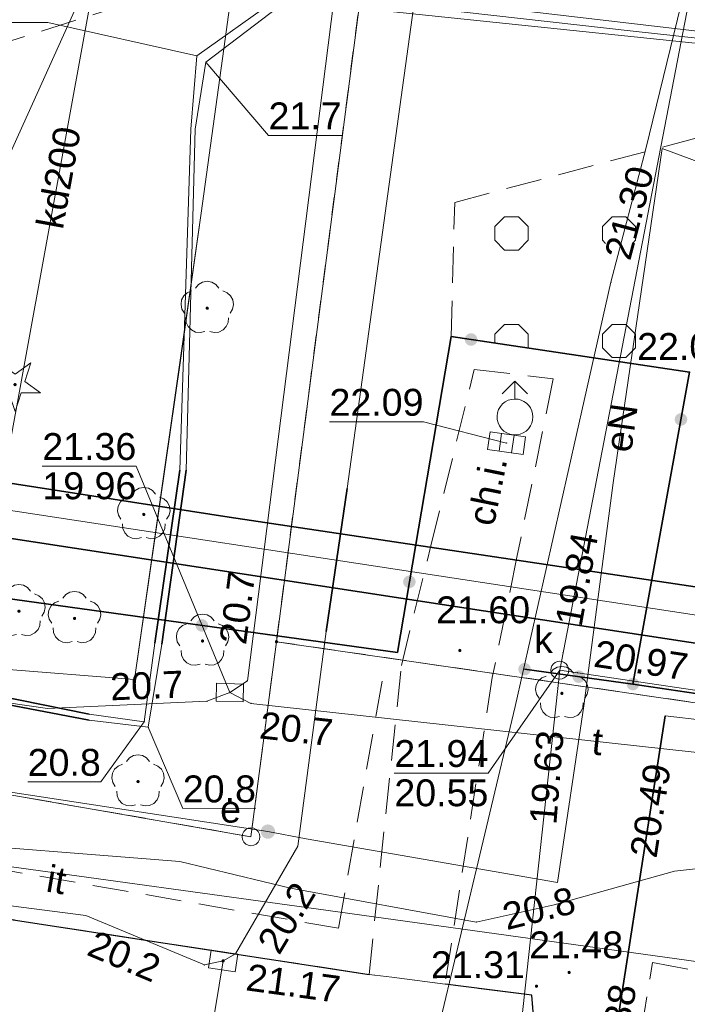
# Model space of a CAD drawing. Extents: x 7395144 to 7395446, y 6007497 to 6007827.
# Tile 18 of 62: x 7395374 to 7395393, y 6007563 to 6007590. Entities that reach past the tile are written whole.
import ezdxf
from ezdxf.enums import TextEntityAlignment as Align

# ---------------------------------------------------------------- set-up
doc = ezdxf.new("R2010")
doc.units = 0
doc.header["$PDSIZE"] = 0.75
for name, pattern in [('PRZER1-1', [2, 1, -1]), ('PRZER2-1', [3, 2, -1]), ('PRZER3-1', [4, 3, -1])]:
    doc.linetypes.add(name, pattern=pattern)
doc.layers.get('0').update_dxf_attribs({"linetype": 'CONTINUOUS', "lineweight": 13})
for name, color, linetype, lineweight in [('GEPPGD', 7, 'CONTINUOUS', 18), ('GESDZI', 7, 'CONTINUOUS', 18), ('GSLKOG', 7, 'CONTINUOUS', 35), ('GSLKRW', 7, 'CONTINUOUS', 25), ('GSLTZI', 7, 'PRZER2-1', 18), ('GSLTZI_O', 7, 'PRZER2-1', 18), ('GSPWPS', 7, 'CONTINUOUS', 13), ('GSPWPS_O', 7, 'CONTINUOUS', 13), ('GSSKOA', 7, 'PRZER3-1', 18), ('GSSKOD', 7, 'PRZER2-1', 18), ('GSSKOD_O', 7, 'PRZER2-1', 18), ('GSSZAD', 7, 'PRZER2-1', 18), ('GULLOB', 7, 'CONTINUOUS', 35), ('GUPIKP', 7, 'CONTINUOUS', 18), ('GUPPRZ', 7, 'CONTINUOUS', 18), ('GUPPRZ_O', 7, 'CONTINUOUS', 18)]:
    doc.layers.add(name, color=color, linetype=linetype, lineweight=lineweight)
for name, color, linetype, lineweight, true_color in [('GESUZY', 7, 'PRZER1-1', 18, 0x008000), ('GSPRDI', 7, 'CONTINUOUS', 18, 0x008000), ('GSPRDL', 7, 'CONTINUOUS', 18, 0x008000), ('GULCPR', 7, 'CONTINUOUS', 18, 0xd200d2), ('GULEPR', 1, 'CONTINUOUS', 18, 0xff0000), ('GULEPR_O', 1, 'CONTINUOUS', 18, 0xff0000), ('GULGPR', 7, 'CONTINUOUS', 18, 0xbfbf00), ('GULKPR', 7, 'CONTINUOUS', 18, 0x803300), ('GULKPR_O', 7, 'CONTINUOUS', 18, 0x803300), ('GULTPR', 7, 'CONTINUOUS', 18, 0xff9100), ('GULTPR_O', 7, 'CONTINUOUS', 18, 0xff9100), ('GUPEUT', 1, 'CONTINUOUS', 18, 0xff0000), ('GUPEUT_O', 1, 'CONTINUOUS', 18, 0xff0000), ('GUPKKS', 7, 'CONTINUOUS', 18, 0x803300), ('GUPKSD', 7, 'CONTINUOUS', 18, 0x803300), ('GUPKSD_O', 7, 'CONTINUOUS', 18, 0x803300), ('GUPWDT', 5, 'CONTINUOUS', 18, 0x0000ff)]:
    doc.layers.add(name, color=color, linetype=linetype, lineweight=lineweight, true_color=true_color)
doc.styles.add('GEO-INFO', font='arial.ttf')

# ---------------------------------------------------------------- blocks, each defined once
blk = doc.blocks.new('KOLO')
blk.add_hatch(color=0).paths.add_polyline_path([(-0.5, 0), (-0.482963, -0.12941), (-0.433013, -0.25), (-0.353553, -0.353553), (-0.25, -0.433013), (-0.12941, -0.482963), (0, -0.5), (0.12941, -0.482963), (0.25, -0.433013), (0.353553, -0.353553), (0.433013, -0.25), (0.482963, -0.12941), (0.5, 0), (0.482963, 0.12941), (0.433013, 0.25), (0.353553, 0.353553), (0.25, 0.433013), (0.12941, 0.482963), (0, 0.5), (-0.12941, 0.482963), (-0.25, 0.433013), (-0.353553, 0.353553), (-0.433013, 0.25), (-0.482963, 0.12941)])
blk = doc.blocks.new('SPDLP')
blk.add_hatch(color=0).paths.add_polyline_path([(0, -0.09), (0.027812, -0.085595), (0.052901, -0.072812), (0.072812, -0.052901), (0.085595, -0.027812), (0.09, 0), (0.085595, 0.027812), (0.072812, 0.052901), (0.052901, 0.072812), (0.027812, 0.085595), (0, 0.09), (-0.027812, 0.085595), (-0.052901, 0.072812), (-0.072812, 0.052901), (-0.085595, 0.027812), (-0.09, 0), (-0.085595, -0.027812), (-0.072812, -0.052901), (-0.052901, -0.072812), (-0.027812, -0.085595)])
at = {"color": 0}
for points in [[(-0.648554, 1.126667), (-0.481106, 1.325358), (-0.255912, 1.454989), (0, 1.5), (0.255912, 1.454989), (0.481106, 1.325358), (0.648554, 1.126667)], [(-1.271938, -0.268652), (-1.40916, -0.048001), (-1.462858, 0.20623), (-1.426585, 0.463525), (-1.304695, 0.693003), (-1.11182, 0.867117), (-0.871109, 0.964971)], [(0.871109, 0.964971), (1.11182, 0.867117), (1.304695, 0.693003), (1.426585, 0.463525), (1.462858, 0.20623), (1.40916, -0.048001), (1.271938, -0.268652)], [(-0.137547, -1.292703), (-0.389802, -1.355024), (-0.648184, -1.327532), (-0.881678, -1.213525), (-1.062258, -1.026689), (-1.168249, -0.78945), (-1.186929, -0.530282)], [(1.186929, -0.530282), (1.168249, -0.78945), (1.062258, -1.026689), (0.881678, -1.213525), (0.648184, -1.327532), (0.389802, -1.355024), (0.137547, -1.292703)]]:
    blk.add_lwpolyline(points, dxfattribs=at)
blk = doc.blocks.new('SPDIP')
blk.add_hatch(color=0).paths.add_polyline_path([(0, -0.09), (0.027812, -0.085595), (0.052901, -0.072812), (0.072812, -0.052901), (0.085595, -0.027812), (0.09, 0), (0.085595, 0.027812), (0.072812, 0.052901), (0.052901, 0.072812), (0.027812, 0.085595), (0, 0.09), (-0.027812, 0.085595), (-0.052901, 0.072812), (-0.072812, 0.052901), (-0.085595, 0.027812), (-0.09, 0), (-0.085595, -0.027812), (-0.072812, -0.052901), (-0.052901, -0.072812), (-0.027812, -0.085595)])
at = {"color": 0}
blk.add_lwpolyline([(0.544942, 0.177062), (1.426676, -0.463555), (0.336792, -0.463555), (0, -1.500096), (-0.336792, -0.463555), (-1.426676, -0.463555), (-0.544942, 0.177062), (-0.881734, 1.213603), (0, 0.572986), (0.881734, 1.213603)], close=True, dxfattribs=at)
blk = doc.blocks.new('POINT')
at = {"color": 0}
blk.add_point((0, 0), dxfattribs=at)
blk = doc.blocks.new('SUUS02')
at = {"color": 0}
for points in [[(-0.707107, 1.292893), (0, 2), (0.707107, 1.292893)], [(0, 1), (0, 2)]]:
    blk.add_lwpolyline(points, dxfattribs=at)
blk.add_lwpolyline([(0, 1), (0.173648, 0.984808), (0.34202, 0.939693), (0.5, 0.866025), (0.642788, 0.766044), (0.766044, 0.642788), (0.866025, 0.5), (0.939693, 0.34202), (0.984808, 0.173648), (1, 0), (0.984808, -0.173648), (0.939693, -0.34202), (0.866025, -0.5), (0.75575, -0.654861), (0.618159, -0.786053), (0.458227, -0.888835), (0.281733, -0.959493), (0.095056, -0.995472), (-0.095056, -0.995472), (-0.281733, -0.959493), (-0.458227, -0.888835), (-0.618159, -0.786053), (-0.75575, -0.654861), (-0.866025, -0.5), (-0.945001, -0.327068), (-0.989821, -0.142315), (-0.998867, 0.047582), (-0.971812, 0.235759), (-0.909632, 0.415415), (-0.814576, 0.580057), (-0.690079, 0.723734), (-0.540641, 0.841254), (-0.371662, 0.928368), (-0.189251, 0.981929)], close=True, dxfattribs=at)
blk = doc.blocks.new('OKRAG_PELNY')
at = {"color": 0}
blk.add_lwpolyline([(0, 0.5), (0.12941, 0.482963), (0.25, 0.433013), (0.353553, 0.353553), (0.433013, 0.25), (0.482963, 0.12941), (0.5, 0), (0.482963, -0.12941), (0.433013, -0.25), (0.353553, -0.353553), (0.25, -0.433013), (0.12941, -0.482963), (0, -0.5), (-0.12941, -0.482963), (-0.25, -0.433013), (-0.353553, -0.353553), (-0.433013, -0.25), (-0.482963, -0.12941), (-0.5, 0), (-0.482963, 0.12941), (-0.433013, 0.25), (-0.353553, 0.353553), (-0.25, 0.433013), (-0.12941, 0.482963)], close=True, dxfattribs=at)
blk = doc.blocks.new('SUUS05')
at = {"color": 0}
blk.add_lwpolyline([(0.5, -0.25), (-0.5, -0.25), (-0.5, 0.25), (0.5, 0.25)], close=True, dxfattribs=at)
for points in [[(-0.175, -0.25), (-0.175, 0.25)], [(0.175, -0.25), (0.175, 0.25)]]:
    blk.add_lwpolyline(points, dxfattribs=at)
blk = doc.blocks.new('PROSTOKAT1_5-1_PELNY')
at = {"color": 0}
blk.add_lwpolyline([(0.75, -0.5), (-0.75, -0.5), (-0.75, 0.5), (0.75, 0.5)], close=True, dxfattribs=at)
blk = doc.blocks.new('EPPGS')
at = {"color": 0}
blk.add_lwpolyline([(0, 0.5), (0.154508, 0.475528), (0.293893, 0.404508), (0.404508, 0.293893), (0.475528, 0.154508), (0.5, 0), (0.475528, -0.154508), (0.404508, -0.293893), (0.293893, -0.404508), (0.154508, -0.475528), (0, -0.5), (-0.154508, -0.475528), (-0.293893, -0.404508), (-0.404508, -0.293893), (-0.475528, -0.154508), (-0.5, 0), (-0.475528, 0.154508), (-0.404508, 0.293893), (-0.293893, 0.404508), (-0.154508, 0.475528)], close=True, dxfattribs=at)
blk = doc.blocks.new('EPPGN')
blk.add_hatch(color=0).paths.add_polyline_path([(0, -0.09), (0.027812, -0.085595), (0.052901, -0.072812), (0.072812, -0.052901), (0.085595, -0.027812), (0.09, 0), (0.085595, 0.027812), (0.072812, 0.052901), (0.052901, 0.072812), (0.027812, 0.085595), (0, 0.09), (-0.027812, 0.085595), (-0.052901, 0.072812), (-0.072812, 0.052901), (-0.085595, 0.027812), (-0.09, 0), (-0.085595, -0.027812), (-0.072812, -0.052901), (-0.052901, -0.072812), (-0.027812, -0.085595)])

msp = doc.modelspace()

# ---------------------------------------------------------------- hatches: boundary and pattern name
at = {"layer": 'GSSZAD', "linetype": 'Continuous', "lineweight": 18}
h = msp.add_hatch(dxfattribs=at)
h.set_pattern_fill('OTZK', scale=0.5, style=0)
h.set_pattern_definition([(0, (7390000, 6000000), (3, 3), [0.3827, -5.6173]), (0, (7390000, 6000000.924), (3, 3), [0.3827, -5.6173]), (90, (7389999.7294, 6000000.2706), (-3, 3), [0.3827, -5.6173]), (90, (7390000.6533, 6000000.2706), (-3, 3), [0.3827, -5.6173]), (45, (7390000.3827, 6000000), (-3, 3), [0.3826834, -3.8599573]), (45, (7389999.7294, 6000000.6533), (-3, 3), [0.3826834, -3.8599573]), (135, (7390000, 6000000), (-3, -3), [0.3826834, -3.8599573]), (135, (7390000.6533, 6000000.6533), (-3, -3), [0.3826834, -3.8599573]), (0, (7390003, 6000000.924), (3, 3), [0.3827, -5.6173]), (90, (7390002.7294, 6000000.2706), (-3, 3), [0.3827, -5.6173]), (90, (7390003.6533, 6000000.2706), (-3, 3), [0.3827, -5.6173]), (45, (7390003.567, 6000000.1836), (-3, 3), [0.1233591, -4.1192816]), (45, (7390002.7294, 6000000.6533), (-3, 3), [0.3826834, -3.8599573]), (135, (7390002.817, 6000000.1836), (-3, -3), [0.1233591, -4.1192816]), (135, (7390003.6533, 6000000.6533), (-3, -3), [0.3826834, -3.8599573])])
h.paths.add_polyline_path([(7395400.9, 6007589.13), (7395386.61, 6007585.33), (7395386.51, 6007581.59), (7395393.159, 6007580.598), (7395391.58, 6007571.899), (7395398.858, 6007570.822), (7395400.315, 6007579.317), (7395401.878, 6007588.968)], flags=0)

# ---------------------------------------------------------------- linework, layer by layer
at = {"layer": 'GESDZI', "color": 7, "linetype": 'Continuous', "lineweight": 18, "elevation": 10.22}
for points in [[(7395208.88, 6007732.82), (7395228.84, 6007751.29), (7395254.04, 6007769.81), (7395303.63, 6007764.04), (7395313.94, 6007762.83), (7395315.59, 6007761.16), (7395354.5, 6007757.04), (7395348.25, 6007694.55), (7395349.93, 6007694.27), (7395348.19, 6007686.54), (7395384.8, 6007680.52), (7395392.56, 6007656.98), (7395381.64, 6007573.08), (7395380.93, 6007567.64), (7395298.02, 6007582.09), (7395291.04, 6007582.64), (7395274.2, 6007590.33), (7395241.23, 6007663.62), (7395237.48, 6007672.95)], [(7395392.56, 6007656.98), (7395407.56, 6007620.73), (7395402.11, 6007588.59), (7395398.1, 6007570.68), (7395381.64, 6007573.08)]]:
    msp.add_lwpolyline(points, close=True, dxfattribs=at)
for points in [[(7395241.23, 6007663.62), (7395274.2, 6007590.33), (7395291.04, 6007582.64), (7395289.97, 6007573.49), (7395296.34, 6007571.8), (7395298.02, 6007582.09), (7395380.93, 6007567.64), (7395381.64, 6007573.08)], [(7395381.64, 6007573.08), (7395398.1, 6007570.68), (7395395.28, 6007558.12), (7395422.21, 6007554.23), (7395424.71, 6007558.34), (7395431.27, 6007557.43), (7395436.76, 6007556.67), (7395440.162, 6007556.204)]]:
    msp.add_lwpolyline(points, dxfattribs=at)
at = {"layer": 'GESUZY', "color": 96, "linetype": 'PRZER1-1', "lineweight": 18, "ltscale": 0.5, "true_color": 0x008000, "elevation": 10.08}
for points in [[(7395208.88, 6007732.82), (7395228.84, 6007751.29), (7395254.04, 6007769.81), (7395303.63, 6007764.04), (7395313.94, 6007762.83), (7395315.59, 6007761.16), (7395354.5, 6007757.04), (7395348.25, 6007694.55), (7395349.93, 6007694.27), (7395348.19, 6007686.54), (7395384.8, 6007680.52), (7395392.56, 6007656.98), (7395381.64, 6007573.08), (7395380.93, 6007567.64), (7395298.02, 6007582.09), (7395291.04, 6007582.64), (7395274.2, 6007590.33), (7395241.23, 6007663.62), (7395237.48, 6007672.95)], [(7395398.1, 6007570.68), (7395381.64, 6007573.08), (7395392.56, 6007656.98), (7395407.56, 6007620.73), (7395402.11, 6007588.59)]]:
    msp.add_lwpolyline(points, close=True, dxfattribs=at)
msp.add_lwpolyline([(7395241.23, 6007663.62), (7395274.2, 6007590.33), (7395291.04, 6007582.64), (7395289.97, 6007573.49), (7395296.34, 6007571.8), (7395298.02, 6007582.09), (7395380.93, 6007567.64), (7395381.64, 6007573.08), (7395398.1, 6007570.68), (7395395.28, 6007558.12), (7395422.21, 6007554.23), (7395424.71, 6007558.34), (7395431.27, 6007557.43), (7395436.76, 6007556.67), (7395440.162, 6007556.204)], dxfattribs=at)
at = {"layer": 'GSLKOG', "color": 7, "linetype": 'Continuous', "lineweight": 35, "elevation": 10.18}
for points in [[(7395399.14, 6007641.01), (7395407.639, 6007620.84), (7395406.176, 6007614.949), (7395404.139, 6007602.593), (7395401.82, 6007588.619), (7395400.315, 6007579.317), (7395398.858, 6007570.822), (7395391.58, 6007571.899), (7395393.159, 6007580.598), (7395386.51, 6007581.59), (7395385.013, 6007572.784), (7395371.918, 6007574.588), (7395345.911, 6007578.231), (7395345.842, 6007577.903), (7395338.141, 6007578.984), (7395338.216, 6007579.437)], [(7395388.559, 6007572.313), (7395391.58, 6007571.899)]]:
    msp.add_lwpolyline(points, dxfattribs=at)
at = {"layer": 'GSLKRW', "color": 7, "linetype": 'Continuous', "lineweight": 25, "elevation": 10.18}
for points in [[(7395357.02, 6007562.9), (7395361.97, 6007562.23), (7395364.795, 6007561.904), (7395367.267, 6007566.406), (7395384.222, 6007563.803)], [(7395393.779, 6007557.794), (7395392.762, 6007557.96), (7395389.139, 6007558.435), (7395388.763, 6007563.226), (7395386.344, 6007563.529)]]:
    msp.add_lwpolyline(points, dxfattribs=at)
at = {"layer": 'GSLTZI', "color": 7, "linetype": 'PRZER2-1', "lineweight": 18, "ltscale": 0.5, "elevation": 10.1}
msp.add_lwpolyline([(7395365.43, 6007563.01), (7395367.65, 6007567.83), (7395383.37, 6007565.09), (7395384.65, 6007572.36)], dxfattribs=at)
at = {"layer": 'GSSKOA', "color": 7, "linetype": 'PRZER3-1', "lineweight": 18, "ltscale": 0.5, "elevation": 10.18}
msp.add_lwpolyline([(7395416.15, 6007557.38), (7395411.23, 6007558.19), (7395408.01, 6007558.74), (7395404.284, 6007559.178), (7395404.286, 6007559.267), (7395403.7, 6007559.35), (7395404.22, 6007562.65), (7395404.37, 6007562.63), (7395408.47, 6007586.88), (7395402.086, 6007587.974), (7395400.644, 6007579.834), (7395399.033, 6007570.736), (7395398.067, 6007565.827), (7395397.737, 6007564.369), (7395397.404, 6007563.343), (7395396.617, 6007561.348), (7395395.157, 6007557.646), (7395393.779, 6007557.794), (7395392.762, 6007557.96), (7395389.139, 6007558.435), (7395388.763, 6007563.226), (7395386.344, 6007563.529), (7395384.222, 6007563.803), (7395367.267, 6007566.406)], dxfattribs=at)
at = {"layer": 'GSSKOD', "color": 7, "linetype": 'PRZER2-1', "lineweight": 18, "ltscale": 0.5, "elevation": 10.18}
for points in [[(7395375.283, 6007601.86), (7395374.33, 6007594.94), (7395374.097, 6007594.108), (7395372.996, 6007593.477), (7395365.75, 6007590.99), (7395365.23, 6007587.2), (7395373.663, 6007589.654), (7395378.213, 6007591.1), (7395381.617, 6007594.461), (7395384.512, 6007597.314), (7395387.532, 6007600.234), (7395377.317, 6007601.587)], [(7395388.345, 6007575.436), (7395387.66, 6007572.082), (7395386.344, 6007563.529), (7395384.222, 6007563.803), (7395385.124, 6007572.418), (7395385.947, 6007575.758), (7395387.158, 6007580.674), (7395389.36, 6007580.411)], [(7395392.762, 6007557.96), (7395392.902, 6007558.956), (7395391.323, 6007559.227), (7395392.127, 6007564.131), (7395396.048, 6007563.423), (7395395.365, 6007558.67), (7395393.888, 6007558.911), (7395393.779, 6007557.794)]]:
    msp.add_lwpolyline(points, close=True, dxfattribs=at)
at = {"layer": 'GSSZAD', "color": 7, "linetype": 'PRZER2-1', "lineweight": 18, "ltscale": 0.5, "elevation": 10.1}
msp.add_lwpolyline([(7395391.58, 6007571.899), (7395393.159, 6007580.598), (7395386.51, 6007581.59), (7395386.61, 6007585.33), (7395400.9, 6007589.13), (7395401.878, 6007588.968), (7395400.315, 6007579.317), (7395398.858, 6007570.822)], close=True, dxfattribs=at)
at = {"layer": 'GULCPR', "color": 212, "linetype": 'Continuous', "lineweight": 18, "true_color": 0xd200d2, "elevation": 10.14}
msp.add_lwpolyline([(7395327.166, 6007601.759), (7395325.771, 6007584.049), (7395340.01, 6007581.881), (7395339.776, 6007579.985), (7395343.643, 6007579.463), (7395343.902, 6007581.371), (7395364.844, 6007578.173), (7395395.67, 6007573.469), (7395394.672, 6007565.348), (7395404.609, 6007564.041)], dxfattribs=at)
at = {"layer": 'GULEPR', "color": 1, "linetype": 'Continuous', "lineweight": 18, "true_color": 0xff0000, "elevation": 10.14}
for points in [[(7395393.481, 6007625.876), (7395394.731, 6007613.064), (7395395.042, 6007609.881), (7395395.406, 6007601.777), (7395395.08, 6007598.831), (7395393.561, 6007598.005), (7395386.002, 6007593.273), (7395381.684, 6007590.772), (7395379.674, 6007589.243), (7395379.369, 6007587.377), (7395379.122, 6007577.865), (7395378.448, 6007573.015), (7395378.066, 6007570.693), (7395376.415, 6007570.896), (7395372.471, 6007571.65), (7395362.077, 6007573.128), (7395360.526, 6007573.325), (7395357.933, 6007573.882), (7395354.608, 6007574.601), (7395351.677, 6007574.315), (7395347.207, 6007575.169), (7395339.537, 6007576.283), (7395323.679, 6007578.91), (7395310.053, 6007579.739)], [(7395316.93, 6007577.021), (7395324.958, 6007576.336), (7395326.379, 6007576.212), (7395328.968, 6007575.988), (7395331.873, 6007575.732), (7395340.54, 6007575.067), (7395349.254, 6007574.347), (7395358.375, 6007573.607), (7395369.395, 6007572.695), (7395373.938, 6007572.321), (7395377.68, 6007572.023), (7395378.968, 6007580.918), (7395379.181, 6007582.457), (7395379.537, 6007585.032), (7395380.17, 6007589.615), (7395381.254, 6007597.478), (7395381.581, 6007597.919), (7395383.372, 6007605.669), (7395385.239, 6007613.95), (7395385.38, 6007616.099), (7395385.554, 6007619.142)], [(7395316.93, 6007577.021), (7395324.958, 6007576.336), (7395331.873, 6007575.732), (7395340.54, 6007575.067), (7395349.254, 6007574.347), (7395358.375, 6007573.607), (7395369.395, 6007572.695), (7395373.938, 6007572.321), (7395377.68, 6007572.023), (7395379.537, 6007585.032), (7395380.17, 6007589.615), (7395381.254, 6007597.478), (7395381.581, 6007597.919), (7395383.372, 6007605.669), (7395385.239, 6007613.95), (7395385.38, 6007616.099), (7395385.554, 6007619.142)], [(7395404.82, 6007599.86), (7395404.53, 6007599.58), (7395404.61, 6007599.02), (7395402.39, 6007588.38), (7395399.1, 6007569.95), (7395398.17, 6007568.01), (7395396.77, 6007567.13), (7395392.74, 6007566.68), (7395389.38, 6007565.74), (7395387.21, 6007565.26), (7395382.03, 6007566.21), (7395378.95, 6007566.95), (7395371.42, 6007567.55)], [(7395412.827, 6007588.069), (7395405.385, 6007588.7), (7395400.168, 6007589.166), (7395391.592, 6007590.108), (7395381.423, 6007591.257), (7395373.227, 6007592.18), (7395370.746, 6007591.923), (7395363.547, 6007592.923), (7395358.666, 6007593.475), (7395351.018, 6007594.191), (7395343.277, 6007595.04), (7395335.872, 6007595.999), (7395325.69, 6007598.96)], [(7395412.827, 6007588.069), (7395405.385, 6007588.7), (7395400.168, 6007589.166), (7395391.592, 6007590.108), (7395381.423, 6007591.257), (7395373.227, 6007592.18), (7395370.746, 6007591.923), (7395363.547, 6007592.923), (7395358.666, 6007593.475), (7395351.018, 6007594.191), (7395346.037, 6007594.738), (7395343.452, 6007595.02), (7395343.277, 6007595.04), (7395335.872, 6007595.999), (7395325.69, 6007598.96)], [(7395407.543, 6007581.396), (7395398.112, 6007584.713), (7395392.394, 6007586.834), (7395391.032, 6007577.51), (7395390.21, 6007571.289), (7395389.477, 6007566.362), (7395382.467, 6007567.581), (7395381.402, 6007567.785), (7395372.22, 6007569.192), (7395371.016, 6007571.543), (7395359.934, 6007573.248), (7395359.029, 6007570.952), (7395346.976, 6007572.552), (7395346.293, 6007572.634), (7395337.595, 6007573.688), (7395329.394, 6007574.63), (7395319.541, 6007575.845), (7395312.511, 6007576.684)], [(7395407.543, 6007581.396), (7395398.112, 6007584.713), (7395397.888, 6007584.796), (7395395.451, 6007585.699), (7395392.394, 6007586.834), (7395391.032, 6007577.51), (7395390.21, 6007571.289), (7395389.477, 6007566.362), (7395382.467, 6007567.581), (7395381.402, 6007567.785), (7395372.22, 6007569.192), (7395371.016, 6007571.543), (7395359.934, 6007573.248), (7395359.029, 6007570.952), (7395346.976, 6007572.552), (7395346.293, 6007572.634), (7395337.595, 6007573.688), (7395331.976, 6007574.334), (7395329.394, 6007574.63), (7395327.731, 6007574.821), (7395319.541, 6007575.845), (7395312.511, 6007576.684)], [(7395440.272, 6007557.008), (7395431.564, 6007558.002), (7395423.973, 6007558.792), (7395423.391, 6007555.334), (7395422.887, 6007553.908), (7395415.091, 6007555.192), (7395408.966, 6007556.316), (7395402.791, 6007557.467), (7395396.065, 6007558.774), (7395395.418, 6007559.061), (7395396.897, 6007563.67), (7395382.75, 6007565.632), (7395373.983, 6007566.837)]]:
    msp.add_lwpolyline(points, dxfattribs=at)
at = {"layer": 'GULGPR', "color": 52, "linetype": 'Continuous', "lineweight": 18, "true_color": 0xbfbf00, "elevation": 10.14}
for points in [[(7395385.889, 6007561.088), (7395386.037, 6007561.789), (7395388.299, 6007571.275), (7395390.221, 6007579.807), (7395390.969, 6007583.103), (7395391.94, 6007586.822), (7395394.587, 6007597.685), (7395396.114, 6007610.079), (7395395.343, 6007615.582), (7395394.457, 6007620.556), (7395391.65, 6007636.07), (7395389.917, 6007645.204), (7395389.078, 6007649.565), (7395399.675, 6007653.696), (7395403.776, 6007655.436), (7395409.587, 6007657.833), (7395412.902, 6007659.101), (7395412.954, 6007659.124)], [(7395383.54, 6007543.34), (7395383.7, 6007544.12), (7395383.82, 6007544.6), (7395384.65, 6007552.54), (7395389.41, 6007551.86), (7395390.7, 6007559.62), (7395392.48, 6007571.01), (7395393.6, 6007570.88), (7395394.43, 6007576.44), (7395394.98, 6007580.25), (7395394.38, 6007583.35), (7395396.07, 6007592.63), (7395399.97, 6007595.99), (7395403.16, 6007622.32)]]:
    msp.add_lwpolyline(points, dxfattribs=at)
at = {"layer": 'GULKPR', "color": 36, "linetype": 'Continuous', "lineweight": 18, "true_color": 0x803300, "elevation": 10.14}
for points in [[(7395389.539, 6007572.286), (7395397.13, 6007611.6), (7395420.25, 6007628.85), (7395439.28, 6007635.741)], [(7395367.7, 6007552.777), (7395372.404, 6007568.737), (7395380.215, 6007611.623), (7395367.521, 6007613.64), (7395352.896, 6007615.675), (7395338.562, 6007618.03)], [(7395361.137, 6007557.761), (7395384.155, 6007608.713)], [(7395387.1, 6007549.864), (7395389.539, 6007572.286)], [(7395389.539, 6007572.286), (7395405.6, 6007569.906)]]:
    msp.add_lwpolyline(points, dxfattribs=at)
at = {"layer": 'GULLOB', "color": 7, "linetype": 'Continuous', "lineweight": 35, "elevation": 10.12}
for points in [[(7395326.375, 6007601.873), (7395324.897, 6007583.341), (7395339.239, 6007581.207), (7395339.016, 6007579.259), (7395344.271, 6007578.541), (7395344.546, 6007580.486), (7395364.591, 6007577.435), (7395387.414, 6007573.941), (7395394.786, 6007572.812), (7395393.799, 6007564.666), (7395404.483, 6007563.297)], [(7395404.734, 6007564.785), (7395395.545, 6007566.031), (7395396.554, 6007574.125), (7395380.318, 6007576.556), (7395365.097, 6007578.911), (7395343.259, 6007582.255), (7395343.014, 6007580.385), (7395340.538, 6007580.711), (7395340.781, 6007582.556), (7395326.645, 6007584.756), (7395327.958, 6007601.644)], [(7395378.249, 6007573.036), (7395378.942, 6007577.865)], [(7395378.448, 6007573.015), (7395379.122, 6007577.865)], [(7395383.611, 6007577.351), (7395383.025, 6007573.368)], [(7395376.414, 6007571.056), (7395372.562, 6007571.845)], [(7395376.415, 6007570.896), (7395372.471, 6007571.65)], [(7395389.41, 6007551.86), (7395390.7, 6007559.62), (7395392.48, 6007571.01)]]:
    msp.add_lwpolyline(points, dxfattribs=at)
at = {"layer": 'GULTPR', "color": 30, "linetype": 'Continuous', "lineweight": 18, "true_color": 0xff9100, "elevation": 10.14}
for points in [[(7395256.59, 6007635.36), (7395278, 6007588.51), (7395280.71, 6007586.15), (7395281.12, 6007585.61), (7395281.83, 6007585.6), (7395310.55, 6007581.35), (7395337.1, 6007576.76), (7395375.26, 6007571.22), (7395379.7, 6007571.42), (7395380.34, 6007571.66)], [(7395310.076, 6007579.958), (7395323.721, 6007579.118), (7395347.306, 6007575.313), (7395351.614, 6007574.439), (7395354.614, 6007574.711), (7395357.962, 6007574.041), (7395360.504, 6007573.477), (7395362.137, 6007573.304), (7395372.562, 6007571.845), (7395376.414, 6007571.056), (7395377.955, 6007570.849), (7395378.249, 6007573.036), (7395378.942, 6007577.865), (7395379.248, 6007587.374), (7395379.424, 6007589.417), (7395381.563, 6007590.939), (7395385.875, 6007593.511), (7395393.41, 6007598.174), (7395394.929, 6007598.99), (7395395.264, 6007601.745), (7395394.9, 6007609.839), (7395394.55, 6007613.044), (7395393.317, 6007625.815)], [(7395380.34, 6007571.66), (7395380.83, 6007571.99), (7395385.65, 6007609.94), (7395382.85, 6007616.66), (7395384.53, 6007625.03), (7395384.6, 6007625.64)], [(7395311.597, 6007602.859), (7395311.008, 6007598.473), (7395324.145, 6007596.97), (7395404.049, 6007588.655), (7395421.001, 6007585.758), (7395421.451, 6007585.463)], [(7395380.152, 6007564.179), (7395380.502, 6007564.381), (7395382.237, 6007567.382), (7395383.025, 6007573.368), (7395383.611, 6007577.351), (7395385.495, 6007591.038)], [(7395426.603, 6007587.531), (7395426.109, 6007587.426), (7395419.999, 6007587.068), (7395416.819, 6007586.997), (7395410.007, 6007588.403), (7395405.705, 6007588.666), (7395385.495, 6007591.038)], [(7395380.34, 6007571.66), (7395380.93, 6007571.36), (7395400.99, 6007569.15), (7395401.48, 6007569.57), (7395401.81, 6007570.06), (7395403.03, 6007579.19), (7395403.41, 6007579.76)], [(7395380.152, 6007564.179), (7395379.63, 6007564.066), (7395376.328, 6007565.442), (7395368.024, 6007566.512), (7395364.558, 6007566.507), (7395354.358, 6007567.351), (7395353.874, 6007567.491)]]:
    msp.add_lwpolyline(points, dxfattribs=at)
at = {"layer": 'GUPPRZ_O', "color": 30, "linetype": 'Continuous', "lineweight": 9, "true_color": 0xff9100, "elevation": 10.8, "flags": 128}
for points in [[(7395373.229, 6007590.345), (7395375.267, 6007590.347), (7395379.424, 6007589.417)], [(7395375.111, 6007577.975), (7395377.732, 6007577.977), (7395380.34, 6007571.66)], [(7395375.111, 6007577.975), (7395377.732, 6007577.977)], [(7395374.703, 6007569.172), (7395376.741, 6007569.174), (7395377.955, 6007570.849)], [(7395376.844, 6007559.999), (7395379.465, 6007560.001), (7395380.152, 6007564.179)]]:
    msp.add_lwpolyline(points, dxfattribs=at)
at = {"layer": 'GUPPRZ_O', "color": 1, "linetype": 'Continuous', "lineweight": 9, "true_color": 0xff0000, "elevation": 10.8, "flags": 128}
for points in [[(7395383.459, 6007587.196), (7395381.421, 6007587.194), (7395379.674, 6007589.243)], [(7395381.067, 6007568.435), (7395379.029, 6007568.433), (7395378.066, 6007570.693)]]:
    msp.add_lwpolyline(points, dxfattribs=at)
at = {"layer": 'GUPPRZ_O', "color": 36, "linetype": 'Continuous', "lineweight": 9, "true_color": 0x803300, "elevation": 10.8, "flags": 128}
for points in [[(7395383.12, 6007579.212), (7395385.741, 6007579.214), (7395388.059, 6007578.617)], [(7395384.927, 6007569.414), (7395387.548, 6007569.416), (7395389.539, 6007572.286)], [(7395384.927, 6007569.414), (7395387.548, 6007569.416)]]:
    msp.add_lwpolyline(points, dxfattribs=at)

# ---------------------------------------------------------------- block references
at = {"layer": 'GEPPGD', "color": 7, "lineweight": 18, "xscale": 0.5, "yscale": 0.5}
for name, p in [('EPPGN', (7395381.64, 6007573.08, 10.24)), ('EPPGS', (7395380.93, 6007567.64, 10.24))]:
    msp.add_blockref(name, p, dxfattribs=at)
at = {"layer": 'GSLKOG', "color": 7, "lineweight": 35, "xscale": 0.35, "yscale": 0.35}
for p in [(7395387.067, 6007581.507, 10.18), (7395392.92, 6007579.279, 10.18), (7395385.347, 6007574.751, 10.18), (7395379.56, 6007573.535, 10.18), (7395388.559, 6007572.313, 10.18), (7395390.07, 6007572.106, 10.18), (7395391.58, 6007571.9, 10.18), (7395391.58, 6007571.899, 10.18)]:
    msp.add_blockref('KOLO', p, dxfattribs=at)
at = {"layer": 'GSPRDI', "color": 96, "lineweight": 18, "true_color": 0x008000, "xscale": 0.5, "yscale": 0.5}
msp.add_blockref('SPDIP', (7395374.35, 6007580.25, 10.12), dxfattribs=at)
at = {"layer": 'GSPRDL', "color": 96, "lineweight": 18, "true_color": 0x008000, "xscale": 0.5, "yscale": 0.5}
for p in [(7395379.71, 6007582.38, 10.12), (7395377.941, 6007576.63, 10.12), (7395374.46, 6007573.93, 10.12), (7395376.01, 6007573.73, 10.12), (7395379.58, 6007573.1, 10.12), (7395389.6, 6007571.64, 10.12), (7395377.78, 6007569.18, 10.12)]:
    msp.add_blockref('SPDLP', p, dxfattribs=at)
at = {"layer": 'GSPWPS', "color": 7, "lineweight": 13, "xscale": 0.09, "yscale": 0.09}
for p in [(7395386.754, 6007572.837, 10.08), (7395380.152, 6007564.179, 10.08), (7395389.801, 6007563.858, 10.08), (7395388.891, 6007563.473, 10.08)]:
    msp.add_blockref('KOLO', p, dxfattribs=at)
at = {"layer": 'GUPEUT', "color": 1, "lineweight": 18, "true_color": 0xff0000, "xscale": 0.4, "yscale": 0.4}
msp.add_blockref('KOLO', (7395381.402, 6007567.785, 10.16), dxfattribs=at)
at = {"layer": 'GUPIKP', "color": 30, "lineweight": 18, "true_color": 0xff9100, "xscale": 0.5, "yscale": 0.5}
for p, rotation in [((7395380.34, 6007571.66, 10.16), 358.3267514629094), ((7395380.152, 6007564.179, 10.16), 351.4512575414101)]:
    msp.add_blockref('PROSTOKAT1_5-1_PELNY', p, dxfattribs=dict(at, rotation=rotation))
at = {"layer": 'GUPKKS', "color": 36, "lineweight": 18, "true_color": 0x803300, "rotation": 352.0242147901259}
msp.add_blockref('SUUS05', (7395388.059, 6007578.617, 10.16), dxfattribs=at)
at = {"layer": 'GUPKSD', "color": 36, "lineweight": 18, "true_color": 0x803300, "xscale": 0.5, "yscale": 0.5}
msp.add_blockref('OKRAG_PELNY', (7395389.539, 6007572.286, 10.16), dxfattribs=at)
at = {"layer": 'GUPPRZ', "color": 30, "lineweight": 18, "true_color": 0xff9100}
for p in [(7395379.424, 6007589.417, 10.16), (7395380.83, 6007571.99, 10.16), (7395380.34, 6007571.66, 10.16), (7395379.7, 6007571.42, 10.16), (7395380.93, 6007571.36, 10.16), (7395377.955, 6007570.849, 10.16), (7395380.502, 6007564.381, 10.16), (7395380.152, 6007564.179, 10.16), (7395379.63, 6007564.066, 10.16)]:
    msp.add_blockref('POINT', p, dxfattribs=at)
at = {"layer": 'GUPPRZ', "color": 1, "lineweight": 18, "true_color": 0xff0000}
for p in [(7395379.674, 6007589.243, 10.16), (7395378.066, 6007570.693, 10.16), (7395387.21, 6007565.26, 10.16)]:
    msp.add_blockref('POINT', p, dxfattribs=at)
at = {"layer": 'GUPPRZ', "color": 52, "lineweight": 18, "true_color": 0xbfbf00}
for p in [(7395390.969, 6007583.103, 10.16), (7395392.48, 6007571.01, 10.16)]:
    msp.add_blockref('POINT', p, dxfattribs=at)
at = {"layer": 'GUPPRZ', "color": 36, "lineweight": 18, "true_color": 0x803300}
for p in [(7395388.059, 6007578.617, 10.16), (7395389.63, 6007572.778, 10.16), (7395389.539, 6007572.286, 10.16), (7395390.034, 6007572.213, 10.16), (7395389.485, 6007571.789, 10.16)]:
    msp.add_blockref('POINT', p, dxfattribs=at)
at = {"layer": 'GUPWDT', "color": 5, "lineweight": 18, "true_color": 0x0000ff, "xscale": 0.5, "yscale": 0.5}
msp.add_blockref('SUUS02', (7395388.291, 6007579.348, 10.16), dxfattribs=at)

# ---------------------------------------------------------------- texts
at = {"layer": 'GSLTZI_O', "color": 7, "linetype": 'Continuous', "lineweight": 0, "style": 'GEO-INFO'}
msp.add_text('it', height=0.75, rotation=350.1127, dxfattribs=at).set_placement((7395375.51, 6007566.46, 10.8), align=Align.MIDDLE)
at = {"layer": 'GSPWPS_O', "color": 7, "linetype": 'Continuous', "lineweight": 0, "style": 'GEO-INFO'}
for s, rotation, p in [('22.07', 0.0456, (7395393.008, 6007581.313, 10.8)), ('21.60', 0.0456, (7395387.402, 6007573.97, 10.8)), ('21.48', 0.0456, (7395389.997, 6007564.627, 10.8)), ('21.31', 0.0456, (7395387.259, 6007564.074, 10.8)), ('21.17', 352.1975, (7395382.11, 6007563.562, 10.8))]:
    msp.add_text(s, height=0.75, rotation=rotation, dxfattribs=at).set_placement(p, align=Align.MIDDLE)
at = {"layer": 'GSSKOD_O', "color": 7, "linetype": 'Continuous', "lineweight": 0, "style": 'GEO-INFO'}
msp.add_text('ch.i.', height=0.75, rotation=78.464, dxfattribs=at).set_placement((7395387.509, 6007577.291, 10.8), align=Align.MIDDLE)
at = {"layer": 'GULEPR_O', "color": 1, "linetype": 'Continuous', "lineweight": 0, "true_color": 0xff0000, "style": 'GEO-INFO'}
msp.add_text('eN', height=0.75, rotation=81.9786, dxfattribs=at).set_placement((7395391.258, 6007579.045, 10.8), align=Align.MIDDLE)
at = {"layer": 'GULKPR_O', "color": 36, "linetype": 'Continuous', "lineweight": 0, "true_color": 0x803300, "style": 'GEO-INFO'}
msp.add_text('kd200', height=0.75, rotation=79.6776, dxfattribs=at).set_placement((7395375.553, 6007586.026, 10.8), align=Align.MIDDLE)
at = {"layer": 'GULTPR_O', "color": 30, "linetype": 'Continuous', "lineweight": 0, "true_color": 0xff9100, "style": 'GEO-INFO'}
msp.add_text('t', height=0.75, rotation=353.7431, dxfattribs=at).set_placement((7395390.592, 6007570.296, 10.8), align=Align.MIDDLE)
at = {"layer": 'GUPEUT_O', "color": 1, "linetype": 'Continuous', "lineweight": 0, "true_color": 0xff0000, "style": 'GEO-INFO'}
msp.add_text('e', height=0.75, dxfattribs=at).set_placement((7395380.652, 6007568.035, 10.8), align=Align.RIGHT)
at = {"layer": 'GUPKSD_O', "color": 36, "linetype": 'Continuous', "lineweight": 0, "true_color": 0x803300, "style": 'GEO-INFO'}
msp.add_text('k', height=0.75, dxfattribs=at).set_placement((7395389.348, 6007572.765, 10.8), align=Align.RIGHT)
at = {"layer": 'GUPPRZ_O', "color": 1, "linetype": 'Continuous', "lineweight": 0, "true_color": 0xff0000, "style": 'GEO-INFO'}
for s, p in [('21.7', (7395382.44, 6007587.744, 10.8)), ('20.8', (7395380.048, 6007568.976, 10.8))]:
    msp.add_text(s, height=0.75, rotation=0.0456, dxfattribs=at).set_placement(p, align=Align.MIDDLE_CENTER)
at = {"layer": 'GUPPRZ_O', "color": 52, "linetype": 'Continuous', "lineweight": 0, "true_color": 0xbfbf00, "style": 'GEO-INFO'}
msp.add_text('21.30', height=0.75, rotation=75.1031, dxfattribs=at).set_placement((7395391.476, 6007585.043, 10.8), align=Align.MIDDLE)
at = {"layer": 'GUPPRZ_O', "color": 36, "linetype": 'Continuous', "lineweight": 0, "true_color": 0x803300, "style": 'GEO-INFO'}
msp.add_text('22.09', height=0.75, rotation=0.0456, dxfattribs=at).set_placement((7395384.43, 6007579.756, 10.8), align=Align.MIDDLE_CENTER)
at = {"layer": 'GUPPRZ_O', "color": 30, "linetype": 'Continuous', "lineweight": 0, "true_color": 0xff9100, "style": 'GEO-INFO'}
for s, p in [('21.36', (7395375.111, 6007578.147, 10.8)), ('19.96', (7395375.112, 6007577.052, 10.8))]:
    msp.add_text(s, height=0.75, rotation=0.0456, dxfattribs=at).set_placement(p)
at = {"layer": 'GUPPRZ_O', "color": 36, "linetype": 'Continuous', "lineweight": 0, "true_color": 0x803300, "style": 'GEO-INFO'}
for s, rotation, p in [('19.84', 79.6868, (7395390.01, 6007574.825, 10.8)), ('20.97', 351.4513, (7395391.81, 6007572.565, 10.8)), ('19.63', 85.4163, (7395389.174, 6007569.296, 10.8))]:
    msp.add_text(s, height=0.75, rotation=rotation, dxfattribs=at).set_placement(p, align=Align.MIDDLE)
at = {"layer": 'GUPPRZ_O', "color": 30, "linetype": 'Continuous', "lineweight": 0, "true_color": 0xff9100, "style": 'GEO-INFO'}
for s, rotation, p in [('20.7', 82.5515, (7395380.549, 6007574.033, 10.8)), ('20.7', 2.3375, (7395378.022, 6007571.86, 10.8)), ('20.7', 353.7431, (7395382.194, 6007570.65, 10.8)), ('20.2', 59.0603, (7395381.917, 6007565.382, 10.8)), ('20.2', 337.1273, (7395377.399, 6007564.309, 10.8))]:
    msp.add_text(s, height=0.75, rotation=rotation, dxfattribs=at).set_placement(p, align=Align.MIDDLE)
at = {"layer": 'GUPPRZ_O', "color": 36, "linetype": 'Continuous', "lineweight": 0, "true_color": 0x803300, "style": 'GEO-INFO'}
for s, p in [('21.94', (7395384.927, 6007569.586, 10.8)), ('20.55', (7395384.928, 6007568.491, 10.8))]:
    msp.add_text(s, height=0.75, rotation=0.0456, dxfattribs=at).set_placement(p)
at = {"layer": 'GUPPRZ_O', "color": 30, "linetype": 'Continuous', "lineweight": 0, "true_color": 0xff9100, "style": 'GEO-INFO'}
msp.add_text('20.8', height=0.75, rotation=0.0456, dxfattribs=at).set_placement((7395375.722, 6007569.715, 10.8), align=Align.MIDDLE_CENTER)
at = {"layer": 'GUPPRZ_O', "color": 52, "linetype": 'Continuous', "lineweight": 0, "true_color": 0xbfbf00, "style": 'GEO-INFO'}
msp.add_text('20.49', height=0.75, rotation=81.1178, dxfattribs=at).set_placement((7395392.27, 6007569.669, 10.8), align=Align.MIDDLE_RIGHT)
at = {"layer": 'GUPPRZ_O', "color": 1, "linetype": 'Continuous', "lineweight": 0, "true_color": 0xff0000, "style": 'GEO-INFO'}
msp.add_text('20.8', height=0.75, rotation=14.1297, dxfattribs=at).set_placement((7395388.956, 6007565.646, 10.8), align=Align.MIDDLE)
at = {"layer": 'GUPPRZ_O', "color": 52, "linetype": 'Continuous', "lineweight": 0, "true_color": 0xbfbf00, "style": 'GEO-INFO'}
msp.add_text('20.38', height=0.75, rotation=81.1178, dxfattribs=at).set_placement((7395390.905, 6007560.929, 10.8), align=Align.MIDDLE_LEFT)

doc.saveas('drawing.dxf')
